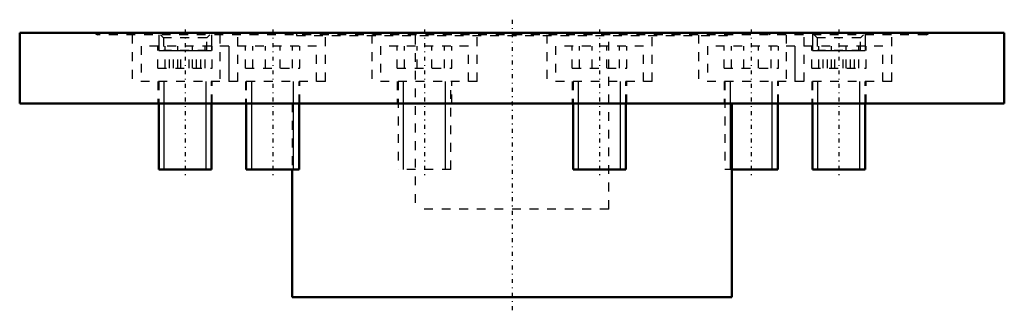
# Model space of a CAD drawing. Header units: millimetres. Extents: x -56 to 56, y -32 to 2.
import ezdxf

# ---------------------------------------------------------------- set-up
doc = ezdxf.new("R2010")
doc.units = ezdxf.units.MM
doc.linetypes.add('Center', pattern=[1.5, 0.45, -0.5, 0.05, -0.5])
doc.linetypes.add('Dashed', pattern=[2, 1, -1])
for name, color, linetype, lineweight in [('2d ConnectionPoints', 7, 'Continuous', 50), ('AM_0', 7, 'Continuous', 50), ('AM_5', 3, 'Continuous', 25), ('AM_7', 7, 'Center', 25), ('AM_9', 6, 'Dashed', 25)]:
    doc.layers.add(name, color=color, linetype=linetype, lineweight=lineweight)

msp = doc.modelspace()

# ---------------------------------------------------------------- linework, layer by layer
at = {"layer": '2d ConnectionPoints'}
msp.add_point((0, -8), dxfattribs=at)
at = {"layer": 'AM_0'}
for p, q in [((-56, 0), (-56, -8)), ((56, 0), (-56, 0)), ((56, -8), (56, 0)), ((56, -8), (-56, -8)), ((-40.19, -8), (-40.19, -15.5)), ((-34.19, -15.5), (-34.19, -8)), ((-30.22, -8), (-30.22, -15.5)), ((-24.22, -15.5), (-24.22, -8)), ((6.96, -8), (6.96, -15.5)), ((12.96, -15.5), (12.96, -8)), ((25, -30), (25, -8)), ((30.22, -15.5), (30.22, -8)), ((34.19, -8), (34.19, -15.5)), ((40.19, -15.5), (40.19, -8)), ((-34.19, -15.5), (-40.19, -15.5)), ((-24.22, -15.5), (-30.22, -15.5)), ((-25, -15.5), (-25, -30)), ((12.96, -15.5), (6.96, -15.5)), ((30.22, -15.5), (25, -15.5)), ((40.19, -15.5), (34.19, -15.5)), ((25, -30), (-25, -30))]:
    msp.add_line(p, q, dxfattribs=at)
at = {"layer": 'AM_5'}
for p, q in [((-40.19, -0.2), (-40.19, -2)), ((-34.19, -0.2), (-34.19, -2)), ((34.19, -0.2), (34.19, -2)), ((40.19, -0.2), (40.19, -2)), ((-40.19, -2), (-34.19, -2)), ((34.19, -2), (40.19, -2)), ((-39.57, -15.5), (-39.57, -5.5)), ((-34.8, -15.5), (-34.8, -5.5)), ((-29.61, -15.5), (-29.61, -5.5)), ((-24.84, -15.5), (-24.84, -5.5)), ((-12.35, -15.5), (-12.35, -5.5)), ((-7.58, -15.5), (-7.58, -5.5)), ((7.58, -15.5), (7.58, -5.5)), ((12.35, -15.5), (12.35, -5.5)), ((24.84, -15.5), (24.84, -5.5)), ((29.61, -15.5), (29.61, -5.5)), ((34.8, -15.5), (34.8, -5.5)), ((39.57, -15.5), (39.57, -5.5))]:
    msp.add_line(p, q, dxfattribs=at)
at = {"layer": 'AM_7'}
for p, q in [((0, 1.5), (0, -31.5)), ((-37.19, 0.4), (-37.19, -16.2)), ((-27.22, 0.4), (-27.22, -16.2)), ((-9.96, 0.4), (-9.96, -16.2)), ((9.96, 0.4), (9.96, -16.2)), ((27.22, 0.4), (27.22, -16.2)), ((37.19, 0.4), (37.19, -16.2))]:
    msp.add_line(p, q, dxfattribs=at)
at = {"layer": 'AM_9'}
for p, q in [((-47.5, 0), (-47.15, -0.2)), ((-29, 0), (-29.35, -0.2)), ((-24.5, 0), (-24.5, -0.3)), ((24.5, -0.3), (24.5, 0)), ((29.35, -0.2), (29, 0)), ((47.15, -0.2), (47.5, 0)), ((47.15, -0.2), (-47.15, -0.2)), ((-43.19, -0.2), (-43.19, -5.5)), ((-39.99, -0.2), (-39.65, -0.54)), ((-39.65, -0.54), (-39.65, -2)), ((-34.73, -0.54), (-39.65, -0.54)), ((-34.73, -0.54), (-34.39, -0.2)), ((-34.73, -2), (-34.73, -0.54)), ((-33.22, -0.2), (-33.22, -5.5)), ((-31.19, -5.5), (-31.19, -0.2)), ((-24.5, -0.3), (24.5, -0.3)), ((-21.22, -5.5), (-21.22, -0.2)), ((-15.96, -0.2), (-15.96, -5.5)), ((-11, -0.3), (-11, -20)), ((-3.96, -5.5), (-3.96, -0.2)), ((3.96, -0.2), (3.96, -5.5)), ((11, -20), (11, -0.3)), ((15.96, -5.5), (15.96, -0.2)), ((21.22, -0.2), (21.22, -5.5)), ((31.19, -0.2), (31.19, -5.5)), ((33.22, -5.5), (33.22, -0.2)), ((34.39, -0.2), (34.73, -0.54)), ((34.73, -0.54), (34.73, -2)), ((39.65, -0.54), (34.73, -0.54)), ((39.65, -0.54), (39.99, -0.2)), ((39.65, -2), (39.65, -0.54)), ((43.19, -5.5), (43.19, -0.2)), ((-42.19, -1.5), (-42.19, -5.5)), ((-22.22, -1.5), (-42.19, -1.5)), ((-40.29, -4), (-40.29, -1.5)), ((-34.73, -2), (-39.65, -2)), ((-39.46, -4), (-39.46, -1.5)), ((-38.97, -4), (-38.97, -2)), ((-38.49, -4), (-38.49, -2)), ((-38.02, -4), (-38.02, -1.5)), ((-37.67, -4), (-37.67, -2)), ((-36.71, -4), (-36.71, -2)), ((-36.36, -4), (-36.36, -1.5)), ((-35.88, -4), (-35.88, -2)), ((-35.4, -4), (-35.4, -2)), ((-34.92, -4), (-34.92, -1.5)), ((-34.09, -4), (-34.09, -1.5)), ((-32.22, -1.5), (-32.22, -5.5)), ((-32.19, -5.5), (-32.19, -1.5)), ((-30.32, -4), (-30.32, -1.5)), ((-29.49, -4), (-29.49, -1.5)), ((-28.05, -4), (-28.05, -1.5)), ((-26.39, -4), (-26.39, -1.5)), ((-24.95, -4), (-24.95, -1.5)), ((-24.12, -4), (-24.12, -1.5)), ((-22.22, -5.5), (-22.22, -1.5)), ((-14.96, -1.5), (-14.96, -5.5)), ((-4.96, -1.5), (-14.96, -1.5)), ((-13.07, -4), (-13.07, -1.5)), ((-12.23, -4), (-12.23, -1.5)), ((-10.8, -4), (-10.8, -1.5)), ((-9.13, -4), (-9.13, -1.5)), ((-7.69, -4), (-7.69, -1.5)), ((-6.86, -4), (-6.86, -1.5)), ((-4.96, -5.5), (-4.96, -1.5)), ((4.96, -1.5), (4.96, -5.5)), ((14.96, -1.5), (4.96, -1.5)), ((6.86, -4), (6.86, -1.5)), ((7.69, -4), (7.69, -1.5)), ((9.13, -4), (9.13, -1.5)), ((10.8, -4), (10.8, -1.5)), ((12.23, -4), (12.23, -1.5)), ((13.07, -4), (13.07, -1.5)), ((14.96, -5.5), (14.96, -1.5)), ((22.22, -1.5), (22.22, -5.5)), ((42.19, -1.5), (22.22, -1.5)), ((24.12, -4), (24.12, -1.5)), ((24.95, -4), (24.95, -1.5)), ((26.39, -4), (26.39, -1.5)), ((28.05, -4), (28.05, -1.5)), ((29.49, -4), (29.49, -1.5)), ((30.32, -4), (30.32, -1.5)), ((32.19, -1.5), (32.19, -5.5)), ((32.22, -5.5), (32.22, -1.5)), ((34.09, -4), (34.09, -1.5)), ((39.65, -2), (34.73, -2)), ((34.92, -4), (34.92, -1.5)), ((35.4, -4), (35.4, -2)), ((35.88, -4), (35.88, -2)), ((36.36, -4), (36.36, -1.5)), ((36.71, -4), (36.71, -2)), ((37.67, -4), (37.67, -2)), ((38.02, -4), (38.02, -1.5)), ((38.49, -4), (38.49, -2)), ((38.97, -4), (38.97, -2)), ((39.46, -4), (39.46, -1.5)), ((40.29, -4), (40.29, -1.5)), ((42.19, -5.5), (42.19, -1.5)), ((-40.29, -4), (-34.09, -4)), ((-30.32, -4), (-24.12, -4)), ((-13.07, -4), (-6.86, -4)), ((6.86, -4), (13.07, -4)), ((24.12, -4), (30.32, -4)), ((34.09, -4), (40.29, -4)), ((-21.22, -5.5), (-43.19, -5.5)), ((-40.29, -5.5), (-40.29, -8)), ((-40.19, -5.5), (-40.19, -8)), ((-34.19, -8), (-34.19, -5.5)), ((-34.09, -8), (-34.09, -5.5)), ((-30.32, -5.5), (-30.32, -8)), ((-30.22, -5.5), (-30.22, -8)), ((-24.22, -8), (-24.22, -5.5)), ((-24.12, -8), (-24.12, -5.5)), ((-3.96, -5.5), (-15.96, -5.5)), ((-13.06, -5.5), (-13.06, -8)), ((-12.96, -5.5), (-12.96, -15.5)), ((-6.96, -15.5), (-6.96, -5.5)), ((-6.86, -8), (-6.86, -5.5)), ((15.96, -5.5), (3.96, -5.5)), ((6.86, -5.5), (6.86, -8)), ((6.96, -5.5), (6.96, -8)), ((12.96, -8), (12.96, -5.5)), ((13.06, -8), (13.06, -5.5)), ((43.19, -5.5), (21.22, -5.5)), ((24.12, -5.5), (24.12, -8)), ((24.22, -5.5), (24.22, -15.5)), ((30.22, -8), (30.22, -5.5)), ((30.32, -8), (30.32, -5.5)), ((34.09, -5.5), (34.09, -8)), ((34.19, -5.5), (34.19, -8)), ((40.19, -8), (40.19, -5.5)), ((40.29, -8), (40.29, -5.5)), ((-25, -8), (-25, -15.5)), ((-6.96, -15.5), (-12.96, -15.5)), ((25, -15.5), (24.22, -15.5)), ((11, -20), (-11, -20))]:
    msp.add_line(p, q, dxfattribs=at)

doc.saveas('drawing.dxf')
